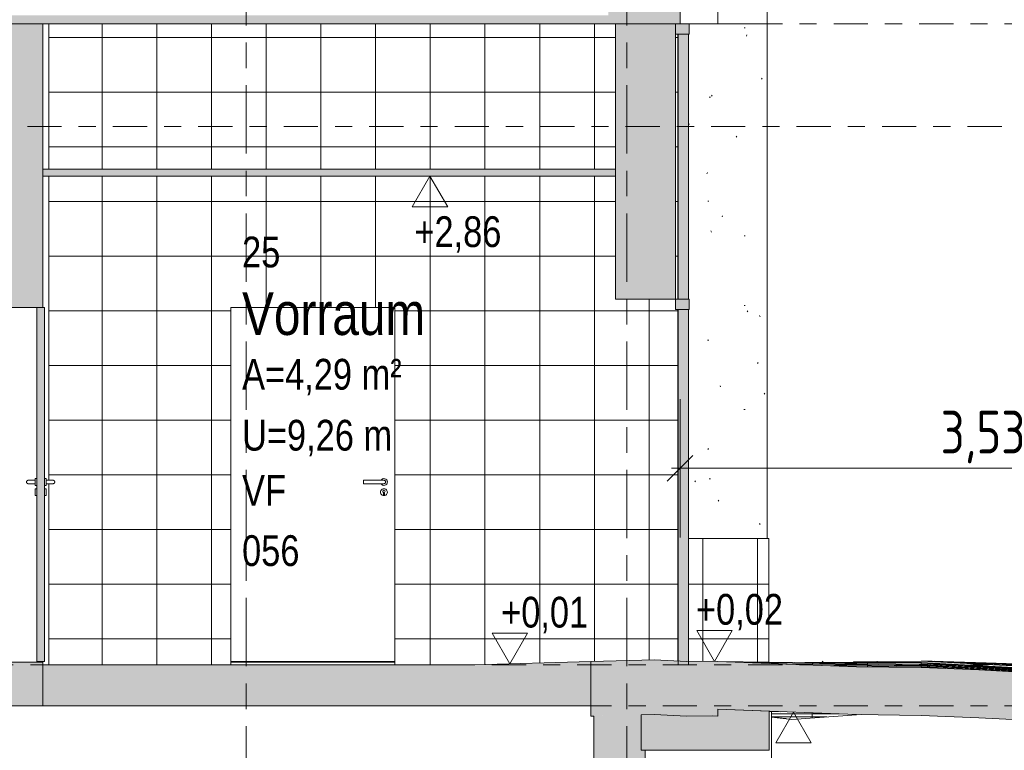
# Model space of a CAD drawing. Header units: metres. Extents: x -34 to 182, y -15 to 869.
# Tile 35 of 46: x 67.19 to 72.95, y -3.3 to 0.98. Entities that reach past the tile are written whole.
import ezdxf

# ---------------------------------------------------------------- set-up
doc = ezdxf.new("R2010")
doc.units = ezdxf.units.M
doc.linetypes.add('_Ebene_', pattern=[0.4, 0.2, -0.1, 0, -0.1])
doc.linetypes.add('_Rasterlinie_', pattern=[0.75, 0.4, -0.1, 0.15, -0.1])
for name, color, linetype, lineweight in [('A_Bem', 7, 'Continuous', 5), ('A_Bem-100', 7, 'Continuous', 5), ('A_Ebenen', 130, 'Continuous', 5), ('A_Fassade', 113, 'Continuous', 5), ('A_Geschossdecken', 7, 'Continuous', 5), ('A_Geschossdecken_Oberflächenschraffur', 7, 'Continuous', 5), ('A_Geschossdecken_Schraffur', 7, 'Continuous', 5), ('A_Hoehenkoten', 124, 'Continuous', 5), ('A_Raster', 128, 'Continuous', 5), ('A_Raum-Txt', 16, 'Continuous', 5), ('A_Skelettbau_Tragwerk Stahlbeton', 142, 'Continuous', 5), ('A_Stuetze-Gr', 151, 'Continuous', 5), ('A_Tragwerksstützen', 7, 'Continuous', 5), ('A_Tuer', 128, 'Continuous', 5), ('A_Türen_Element', 128, 'Continuous', 5), ('A_Wand', 244, 'Continuous', 5), ('A_Wand_Schraff', 1, 'Continuous', 5), ('A_Wände_Oberflächenschraffur', 244, 'Continuous', 5)]:
    doc.layers.add(name, color=color, linetype=linetype, lineweight=lineweight)
doc.styles.add('Arial', font='arial.ttf', dxfattribs={"width": 0.8, "height": 0.18})
doc.styles.add('Arial_B', font='txt', dxfattribs={"width": 0.8, "height": 0.25})
doc.styles.add('ISOCPEUR_1', font='isocpeur.ttf', dxfattribs={"width": 0.8, "height": 0.25})
doc.dimstyles.new('BLB-Standard_2_5_Aussen_1', dxfattribs={"dimscale": 0.3048, "dimtxt": 0.248995, "dimasz": 0.492126, "dimexe": 1.32874, "dimexo": 0.0625, "dimgap": 0.032808, "dimtad": 1, "dimrnd": 0.001, "dimzin": 0, "dimdsep": 46, "dimtxsty": 'ISOCPEUR_1', "dimblk1": 'OBLIQUE', "dimblk2": 'OBLIQUE', "dimsah": 1, "dimcen": 0.09, "dimdle": 0.164042, "dimazin": 0, "dimtfac": 1, "dimtdec": 4, "dimtix": 1, "dimtmove": 0, "dimatfit": 3, "dimfxl": 1.32874, "dimfxlon": 1, "dimtvp": 1, "dimtolj": 1, "dimtzin": 0, "dimarcsym": 2})
pattern_1 = [(0, (108.63652, 18.796), (0, 0.32), []), (90, (108.63652, 18.796), (-0.32, 2e-17), [])]
pattern_2 = [(0.01, (108.6335165, -2.788), (-1.0472e-06, 0.0059999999), []), (90, (108.63352, -2.788), (-0.32, 2e-17), [])]
pattern_3 = [(0, (108.63052, 18.796), (0.813, 0.203), [0.007, -0.603, 0.007, -0.603, -3.251]), (0, (108.63052, 18.796), (0.813, 0.203), [-1.219, 0.007, -1.212, 0.007, -0.603, -1.422]), (0, (108.63052, 18.796), (0.813, 0.203), [-3.048, 0.007, -0.4, 0.007, -1.009]), (120, (108.93452, 18.897), (-0.5823032, 0.6025787), [0.007, -0.603, 0.007, -0.603, -3.251]), (120, (108.93452, 18.897), (-0.5823032, 0.6025787), [-1.219, 0.007, -1.212, 0.007, -0.603, -1.422]), (120, (108.93452, 18.897), (-0.5823032, 0.6025787), [-3.048, 0.007, -0.4, 0.007, -1.009]), (240, (109.03652, 19.304), (-0.2306968, -0.8055787), [0.007, -0.603, 0.007, -0.603, -3.251]), (240, (109.03652, 19.304), (-0.2306968, -0.8055787), [-1.219, 0.007, -1.212, 0.007, -0.603, -1.422]), (240, (109.03652, 19.304), (-0.2306968, -0.8055787), [-3.048, 0.007, -0.4, 0.007, -1.009])]
pattern_4 = [(0, (108.63052, 18.796), (0, 0.32), []), (90, (108.63052, 18.796), (-0.32, 2e-17), [])]
pattern_5 = [(353.818, (105.8575165, -6.796), (0.00021537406, 0.00198836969), []), (90, (105.85752, -6.796), (-0.318, -0.034), [])]
pattern_6 = [(4.114, (109.9885165, -0.088), (-7.1741163e-05, 0.000997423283), []), (90, (109.98852, -0.088), (-0.319, -0.023), [])]
pattern_7 = [(0, (108.630517, -2.884), (0, 0.018), []), (90, (108.63052, -2.884), (-0.32, 2e-17), [])]
pattern_8 = [(359.181, (108.3135165, -3.319), (7.14688e-05, 0.0049994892), []), (90, (108.31352, -3.319), (-0.32, 0.005), [])]
pattern_9 = [(357, (107.4015165, -4.637), (0.0002616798, 0.0049931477), []), (90, (107.40152, -4.637), (-0.32, 0.017), [])]
pattern_10 = [(356.911, (107.3625165, -4.691), (0.0003233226, 0.0059912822), []), (90, (107.36252, -4.691), (-0.32, 0.017), [])]
pattern_11 = [(357.7, (107.7055165, -4.222), (0.00020065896, 0.004995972), []), (90, (107.70552, -4.222), (-0.32, 0.013), [])]
pattern_12 = [(356.914, (107.3635165, -4.685), (0.0002153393, 0.0039941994), []), (90, (107.36352, -4.685), (-0.32, 0.017), [])]

# ---------------------------------------------------------------- blocks, each defined once
blk = doc.blocks.new('TU DF 1 - Stahl-Eckzarge flächenbündig - DL - 940 x 2060-8580550-F')
at = {"layer": 'A_Tuer', "color": 250, "lineweight": 9}
for p, q in [((-2.2393, -1.7151), (-2.3593, -1.7151)), ((-2.2393, -1.7151), (-2.3593, -1.7151)), ((-2.2389, -1.7151), (-2.2393, -1.7151)), ((-2.2389, -1.7151), (-2.2393, -1.7151)), ((-2.2388, -1.7051), (-2.2389, -1.7051)), ((-2.3593, -1.7351), (-2.2393, -1.7351)), ((-2.3593, -1.7351), (-2.2393, -1.7351)), ((-2.2393, -1.7351), (-2.2389, -1.7351)), ((-2.2393, -1.7351), (-2.2389, -1.7351)), ((-2.2389, -1.7451), (-2.2388, -1.7451)), ((-2.2388, -1.7651), (-2.2389, -1.7651)), ((-2.2413, -1.7986), (-2.2413, -1.7866)), ((-2.2412, -1.7866), (-2.2412, -1.7986)), ((-2.2389, -1.8051), (-2.2388, -1.8051)), ((-2.2365, -1.7866), (-2.2365, -1.7986))]:
    blk.add_line(p, q, dxfattribs=at)
for centre, major_axis, ratio, start_param, end_param in [((-2.3593, -1.7251), (0, 0.01), 0.008594, 0, 1.570796), ((-2.3593, -1.7251), (0, 0.01), 0.008594, 0, 1.570796), ((-2.3593, -1.7251), (0, 0.01), 0.008594, 1.570796, 3.141593), ((-2.3593, -1.7251), (0, 0.01), 0.008594, 1.570796, 3.141593), ((-2.2389, -1.7251), (0, 0.02), 0.999963, 4.712389, 7.330383), ((-2.2389, -1.7251), (0, 0.02), 0.999963, 2.094395, 4.712389), ((-2.2389, -1.7251), (0, 0.01), 0.999963, 4.712389, 6.021386), ((-2.2389, -1.7251), (0, 0.01), 0.999963, 4.712389, 6.021386), ((-2.2389, -1.7251), (0, 0.01), 0.999963, 3.403392, 4.712389), ((-2.2389, -1.7251), (0, 0.01), 0.999963, 3.403392, 4.712389), ((-2.2388, -1.7251), (0, 0.02), 0.999963, 4.712389, 5.759587), ((-2.2388, -1.7251), (0, 0.02), 0.999963, 3.665191, 4.712389), ((-2.2389, -1.7851), (0, 0.02), 0.999963, 4.712389, 7.853982), ((-2.2389, -1.7851), (0, 0.02), 0.999963, 1.570796, 4.712389), ((-2.2389, -1.7801), (0, 0.00699), 0.999963, 3.491891, 9.074479), ((-2.2388, -1.7801), (0, 0.00699), 0.999963, 0.507508, 2.53754), ((-2.2388, -1.7851), (0, 0.02), 0.999963, 4.712389, 5.759587), ((-2.2388, -1.7851), (0, 0.02), 0.999963, 3.665191, 4.712389), ((-2.2389, -1.7986), (0, 0.0024), 0.999963, 1.570796, 4.712389), ((-2.2388, -1.7986), (0, 0.0024), 0.999963, 1.570796, 3.403392), ((-2.2388, -1.7986), (0, 0.0024), 0.999963, 3.665191, 4.18879), ((-2.2388, -1.7986), (0, 0.0024), 0.999963, 4.45059, 4.712389)]:
    blk.add_ellipse(centre, major_axis=major_axis, ratio=ratio, start_param=start_param, end_param=end_param, dxfattribs=at)
for points, knots in [([(-2.2393, -1.7151), (-2.2391, -1.7151), (-2.2386, -1.7151), (-2.238, -1.7152), (-2.2373, -1.7153), (-2.2367, -1.7154), (-2.2361, -1.7156), (-2.2355, -1.7159), (-2.2349, -1.7161), (-2.2343, -1.7164), (-2.2338, -1.7168), (-2.2331, -1.7173), (-2.2324, -1.7179), (-2.2318, -1.7185), (-2.2313, -1.7192), (-2.2307, -1.7201), (-2.2301, -1.7213), (-2.2295, -1.7229), (-2.2294, -1.7242), (-2.2294, -1.7251)], [0.5, 0.5, 0.5, 0.5, 0.5208333, 0.5416667, 0.5625, 0.5833333, 0.6041667, 0.625, 0.6458333, 0.6666667, 0.6875, 0.7083333, 0.75, 0.7708333, 0.7916667, 0.8333333, 0.875, 0.9166667, 1, 1, 1, 1]), ([(-2.2393, -1.7151), (-2.2391, -1.7151), (-2.2386, -1.7151), (-2.238, -1.7152), (-2.2373, -1.7153), (-2.2367, -1.7154), (-2.2361, -1.7156), (-2.2355, -1.7159), (-2.2349, -1.7161), (-2.2343, -1.7164), (-2.2338, -1.7168), (-2.2331, -1.7173), (-2.2324, -1.7179), (-2.2318, -1.7185), (-2.2313, -1.7192), (-2.2307, -1.7201), (-2.2301, -1.7213), (-2.2295, -1.7229), (-2.2294, -1.7242), (-2.2294, -1.7251)], [0.5, 0.5, 0.5, 0.5, 0.5208333, 0.5416667, 0.5625, 0.5833333, 0.6041667, 0.625, 0.6458333, 0.6666667, 0.6875, 0.7083333, 0.75, 0.7708333, 0.7916667, 0.8333333, 0.875, 0.9166667, 1, 1, 1, 1]), ([(-2.2294, -1.7251), (-2.2294, -1.726), (-2.2295, -1.7273), (-2.2301, -1.7289), (-2.2307, -1.7301), (-2.2313, -1.731), (-2.2318, -1.7317), (-2.2324, -1.7323), (-2.2332, -1.7331), (-2.2341, -1.7337), (-2.2349, -1.7341), (-2.2355, -1.7343), (-2.2361, -1.7346), (-2.2367, -1.7348), (-2.2373, -1.7349), (-2.238, -1.735), (-2.2386, -1.7351), (-2.2391, -1.7351), (-2.2393, -1.7351)], [0, 0, 0, 0, 0.0833333, 0.125, 0.1666667, 0.2083333, 0.2291667, 0.25, 0.2916667, 0.3333333, 0.3541667, 0.375, 0.3958333, 0.4166667, 0.4375, 0.4583333, 0.4791667, 0.5, 0.5, 0.5, 0.5]), ([(-2.2294, -1.7251), (-2.2294, -1.726), (-2.2295, -1.7273), (-2.2301, -1.7289), (-2.2307, -1.7301), (-2.2313, -1.731), (-2.2318, -1.7317), (-2.2324, -1.7323), (-2.2332, -1.7331), (-2.2341, -1.7337), (-2.2349, -1.7341), (-2.2355, -1.7343), (-2.2361, -1.7346), (-2.2367, -1.7348), (-2.2373, -1.7349), (-2.238, -1.735), (-2.2386, -1.7351), (-2.2391, -1.7351), (-2.2393, -1.7351)], [0, 0, 0, 0, 0.0833333, 0.125, 0.1666667, 0.2083333, 0.2291667, 0.25, 0.2916667, 0.3333333, 0.3541667, 0.375, 0.3958333, 0.4166667, 0.4375, 0.4583333, 0.4791667, 0.5, 0.5, 0.5, 0.5])]:
    blk.add_open_spline(points, degree=3, knots=knots, dxfattribs=at)
at = {"layer": 'A_Türen_Element', "color": 250, "lineweight": 9}
blk.add_line((-2.1757, -2.7751), (-3.1348, -2.7751), dxfattribs=at)
blk = doc.blocks.new('TU DF 1 - Stahl-Eckzarge flächenbündig - DL - 940 x 2060-8580553-F')
at = {"layer": 'A_Tuer', "lineweight": 9}
blk.add_hatch(color=253, dxfattribs=at).paths.add_polyline_path([(-4.27, -2.7751), (-4.225, -2.7751), (-4.225, -0.7041), (-4.27, -0.7041), (-4.27, -2.3648)], flags=0)
at = {"layer": 'A_Tuer', "color": 250, "lineweight": 9}
for p, q in [((-4.28, -1.7151), (-4.32, -1.7151)), ((-4.28, -1.7151), (-4.32, -1.7151)), ((-4.27, -1.7051), (-4.28, -1.7051)), ((-4.28, -1.7251), (-4.28, -1.7051)), ((-4.28, -1.7451), (-4.28, -1.7251)), ((-4.215, -1.7051), (-4.225, -1.7051)), ((-4.215, -1.7051), (-4.215, -1.7251)), ((-4.175, -1.7151), (-4.215, -1.7151)), ((-4.175, -1.7151), (-4.215, -1.7151)), ((-4.215, -1.7251), (-4.215, -1.7451)), ((-4.32, -1.7351), (-4.28, -1.7351)), ((-4.32, -1.7351), (-4.28, -1.7351)), ((-4.28, -1.7451), (-4.27, -1.7451)), ((-4.27, -1.7651), (-4.28, -1.7651)), ((-4.28, -1.7851), (-4.28, -1.7651)), ((-4.28, -1.8051), (-4.28, -1.7851)), ((-4.225, -1.7451), (-4.215, -1.7451)), ((-4.215, -1.7651), (-4.225, -1.7651)), ((-4.215, -1.7351), (-4.175, -1.7351)), ((-4.215, -1.7351), (-4.175, -1.7351)), ((-4.215, -1.7651), (-4.215, -1.7851)), ((-4.215, -1.7851), (-4.215, -1.8051)), ((-4.28, -1.8051), (-4.27, -1.8051)), ((-4.225, -1.8051), (-4.215, -1.8051))]:
    blk.add_line(p, q, dxfattribs=at)
for points, knots in [([(-4.32, -1.7151), (-4.3203, -1.7151), (-4.3207, -1.7151), (-4.3213, -1.7152), (-4.322, -1.7153), (-4.3226, -1.7154), (-4.3233, -1.7156), (-4.3239, -1.7159), (-4.3245, -1.7161), (-4.325, -1.7164), (-4.3256, -1.7168), (-4.3263, -1.7173), (-4.327, -1.7179), (-4.3276, -1.7185), (-4.3281, -1.7192), (-4.3287, -1.7201), (-4.3293, -1.7213), (-4.3299, -1.7229), (-4.33, -1.7242), (-4.33, -1.7251)], [0.5, 0.5, 0.5, 0.5, 0.5208333, 0.5416667, 0.5625, 0.5833333, 0.6041667, 0.625, 0.6458333, 0.6666667, 0.6875, 0.7083333, 0.75, 0.7708333, 0.7916667, 0.8333333, 0.875, 0.9166667, 1, 1, 1, 1]), ([(-4.32, -1.7151), (-4.3203, -1.7151), (-4.3207, -1.7151), (-4.3213, -1.7152), (-4.322, -1.7153), (-4.3226, -1.7154), (-4.3233, -1.7156), (-4.3239, -1.7159), (-4.3245, -1.7161), (-4.325, -1.7164), (-4.3256, -1.7168), (-4.3263, -1.7173), (-4.327, -1.7179), (-4.3276, -1.7185), (-4.3281, -1.7192), (-4.3287, -1.7201), (-4.3293, -1.7213), (-4.3299, -1.7229), (-4.33, -1.7242), (-4.33, -1.7251)], [0.5, 0.5, 0.5, 0.5, 0.5208333, 0.5416667, 0.5625, 0.5833333, 0.6041667, 0.625, 0.6458333, 0.6666667, 0.6875, 0.7083333, 0.75, 0.7708333, 0.7916667, 0.8333333, 0.875, 0.9166667, 1, 1, 1, 1]), ([(-4.33, -1.7251), (-4.33, -1.726), (-4.3299, -1.7273), (-4.3293, -1.7289), (-4.3287, -1.7301), (-4.3281, -1.731), (-4.3276, -1.7317), (-4.327, -1.7323), (-4.3261, -1.7331), (-4.3252, -1.7337), (-4.3245, -1.7341), (-4.3239, -1.7343), (-4.3233, -1.7346), (-4.3226, -1.7348), (-4.322, -1.7349), (-4.3213, -1.735), (-4.3207, -1.7351), (-4.3203, -1.7351), (-4.32, -1.7351)], [0, 0, 0, 0, 0.0833333, 0.125, 0.1666667, 0.2083333, 0.2291667, 0.25, 0.2916667, 0.3333333, 0.3541667, 0.375, 0.3958333, 0.4166667, 0.4375, 0.4583333, 0.4791667, 0.5, 0.5, 0.5, 0.5]), ([(-4.33, -1.7251), (-4.33, -1.726), (-4.3299, -1.7273), (-4.3293, -1.7289), (-4.3287, -1.7301), (-4.3281, -1.731), (-4.3276, -1.7317), (-4.327, -1.7323), (-4.3261, -1.7331), (-4.3252, -1.7337), (-4.3245, -1.7341), (-4.3239, -1.7343), (-4.3233, -1.7346), (-4.3226, -1.7348), (-4.322, -1.7349), (-4.3213, -1.735), (-4.3207, -1.7351), (-4.3203, -1.7351), (-4.32, -1.7351)], [0, 0, 0, 0, 0.0833333, 0.125, 0.1666667, 0.2083333, 0.2291667, 0.25, 0.2916667, 0.3333333, 0.3541667, 0.375, 0.3958333, 0.4166667, 0.4375, 0.4583333, 0.4791667, 0.5, 0.5, 0.5, 0.5]), ([(-4.165, -1.7251), (-4.165, -1.7242), (-4.1652, -1.7229), (-4.1658, -1.7213), (-4.1664, -1.7201), (-4.167, -1.7192), (-4.1675, -1.7185), (-4.1681, -1.7179), (-4.1689, -1.7171), (-4.1698, -1.7165), (-4.1706, -1.7161), (-4.1712, -1.7159), (-4.1718, -1.7156), (-4.1725, -1.7154), (-4.1731, -1.7153), (-4.1737, -1.7152), (-4.1744, -1.7151), (-4.1748, -1.7151), (-4.175, -1.7151)], [0, 0, 0, 0, 0.0833333, 0.125, 0.1666667, 0.2083333, 0.2291667, 0.25, 0.2916667, 0.3333333, 0.3541667, 0.375, 0.3958333, 0.4166667, 0.4375, 0.4583333, 0.4791667, 0.5, 0.5, 0.5, 0.5]), ([(-4.165, -1.7251), (-4.165, -1.7242), (-4.1652, -1.7229), (-4.1658, -1.7213), (-4.1664, -1.7201), (-4.167, -1.7192), (-4.1675, -1.7185), (-4.1681, -1.7179), (-4.1689, -1.7171), (-4.1698, -1.7165), (-4.1706, -1.7161), (-4.1712, -1.7159), (-4.1718, -1.7156), (-4.1725, -1.7154), (-4.1731, -1.7153), (-4.1737, -1.7152), (-4.1744, -1.7151), (-4.1748, -1.7151), (-4.175, -1.7151)], [0, 0, 0, 0, 0.0833333, 0.125, 0.1666667, 0.2083333, 0.2291667, 0.25, 0.2916667, 0.3333333, 0.3541667, 0.375, 0.3958333, 0.4166667, 0.4375, 0.4583333, 0.4791667, 0.5, 0.5, 0.5, 0.5]), ([(-4.175, -1.7351), (-4.1748, -1.7351), (-4.1744, -1.7351), (-4.1737, -1.735), (-4.1731, -1.7349), (-4.1725, -1.7348), (-4.1718, -1.7346), (-4.1712, -1.7343), (-4.1706, -1.7341), (-4.17, -1.7338), (-4.1695, -1.7334), (-4.1688, -1.7329), (-4.1681, -1.7323), (-4.1675, -1.7317), (-4.167, -1.731), (-4.1664, -1.7301), (-4.1658, -1.7289), (-4.1652, -1.7273), (-4.165, -1.726), (-4.165, -1.7251)], [0.5, 0.5, 0.5, 0.5, 0.5208333, 0.5416667, 0.5625, 0.5833333, 0.6041667, 0.625, 0.6458333, 0.6666667, 0.6875, 0.7083333, 0.75, 0.7708333, 0.7916667, 0.8333333, 0.875, 0.9166667, 1, 1, 1, 1]), ([(-4.175, -1.7351), (-4.1748, -1.7351), (-4.1744, -1.7351), (-4.1737, -1.735), (-4.1731, -1.7349), (-4.1725, -1.7348), (-4.1718, -1.7346), (-4.1712, -1.7343), (-4.1706, -1.7341), (-4.17, -1.7338), (-4.1695, -1.7334), (-4.1688, -1.7329), (-4.1681, -1.7323), (-4.1675, -1.7317), (-4.167, -1.731), (-4.1664, -1.7301), (-4.1658, -1.7289), (-4.1652, -1.7273), (-4.165, -1.726), (-4.165, -1.7251)], [0.5, 0.5, 0.5, 0.5, 0.5208333, 0.5416667, 0.5625, 0.5833333, 0.6041667, 0.625, 0.6458333, 0.6666667, 0.6875, 0.7083333, 0.75, 0.7708333, 0.7916667, 0.8333333, 0.875, 0.9166667, 1, 1, 1, 1])]:
    blk.add_open_spline(points, degree=3, knots=knots, dxfattribs=at)
at = {"layer": 'A_Türen_Element', "color": 250, "lineweight": 9}
for p, q in [((-4.225, -0.7041), (-4.27, -0.7041)), ((-4.27, -0.7041), (-4.27, -2.7751)), ((-4.225, -2.7751), (-4.225, -0.7041)), ((-4.27, -2.7751), (-4.225, -2.7751))]:
    blk.add_line(p, q, dxfattribs=at)
blk = doc.blocks.new('FP_8-F')
at = {"layer": 'A_Geschossdecken_Oberflächenschraffur', "color": 133}
for p, q in [((0.015, -3.0676), (0.0546, -3.068)), ((0.015, -3.0676), (0.0546, -3.068)), ((0.015, -3.0688), (0.0822, -3.069)), ((0.015, -3.0688), (0.0822, -3.069))]:
    blk.add_line(p, q, dxfattribs=at)
blk = doc.blocks.new('FP_9-F')
at = {"layer": 'A_Geschossdecken_Oberflächenschraffur', "color": 9}
for p, q in [((0.3277, -2.7753), (0.3257, -2.7744)), ((0.3277, -2.7753), (0.3257, -2.7744)), ((0.3298, -2.7763), (0.3277, -2.7753)), ((0.3298, -2.7763), (0.3277, -2.7753)), ((0.5079, -2.7753), (0.9049, -2.7765)), ((0.5079, -2.7753), (0.9049, -2.7765)), ((0.5079, -2.7774), (0.9049, -2.7812)), ((0.5079, -2.7774), (0.9049, -2.7812)), ((0.6477, -2.7776), (0.6457, -2.7744)), ((0.6477, -2.7776), (0.6457, -2.7744)), ((0.6498, -2.7808), (0.6477, -2.7776)), ((0.6498, -2.7808), (0.6477, -2.7776))]:
    blk.add_line(p, q, dxfattribs=at)
blk = doc.blocks.new('FP_13-F')
at = {"layer": 'A_Geschossdecken_Oberflächenschraffur', "color": 9}
for p, q in [((0.9051, -2.7715), (1.2836, -2.7831)), ((0.9051, -2.7715), (1.2836, -2.7831)), ((0.9051, -2.7723), (1.2837, -2.7863)), ((0.9051, -2.7723), (1.2837, -2.7863)), ((0.9052, -2.7732), (1.2837, -2.7895)), ((0.9052, -2.7732), (1.2837, -2.7895)), ((0.9052, -2.774), (1.2837, -2.7927)), ((0.9052, -2.774), (1.2837, -2.7927)), ((0.9845, -2.7786), (0.9847, -2.777)), ((0.9845, -2.7786), (0.9847, -2.777)), ((0.9847, -2.777), (0.9849, -2.7754)), ((0.9847, -2.777), (0.9849, -2.7754)), ((0.9849, -2.7754), (0.9851, -2.7738)), ((0.9849, -2.7754), (0.9851, -2.7738)), ((0.9851, -2.7738), (0.9851, -2.7734)), ((0.9851, -2.7738), (0.9851, -2.7734)), ((1.2836, -2.7831), (1.6621, -2.7947)), ((1.2836, -2.7831), (1.6621, -2.7947)), ((1.2837, -2.7863), (1.6622, -2.8003)), ((1.2837, -2.7863), (1.6622, -2.8003)), ((1.2837, -2.7895), (1.6622, -2.8058)), ((1.2837, -2.7895), (1.6622, -2.8058)), ((1.2837, -2.7927), (1.6623, -2.8114)), ((1.2837, -2.7927), (1.6623, -2.8114)), ((1.3043, -2.7953), (1.3045, -2.7914)), ((1.3043, -2.7953), (1.3045, -2.7914)), ((1.3045, -2.7914), (1.3046, -2.7874)), ((1.3045, -2.7914), (1.3046, -2.7874)), ((1.3046, -2.7874), (1.3048, -2.7835)), ((1.3046, -2.7874), (1.3048, -2.7835)), ((1.3048, -2.7835), (1.3049, -2.7824)), ((1.3048, -2.7835), (1.3049, -2.7824)), ((1.624, -2.8121), (1.6242, -2.8058)), ((1.624, -2.8121), (1.6242, -2.8058)), ((1.6242, -2.8058), (1.6244, -2.7995)), ((1.6242, -2.8058), (1.6244, -2.7995)), ((1.6244, -2.7995), (1.6246, -2.7931)), ((1.6244, -2.7995), (1.6246, -2.7931)), ((1.6246, -2.7931), (1.6247, -2.7913)), ((1.6246, -2.7931), (1.6247, -2.7913)), ((1.6621, -2.7947), (2.0407, -2.8064)), ((1.6621, -2.7947), (2.0407, -2.8064)), ((1.6622, -2.8003), (2.0407, -2.8143)), ((1.6622, -2.8003), (2.0407, -2.8143)), ((1.6622, -2.8058), (2.0408, -2.8222)), ((1.6622, -2.8058), (2.0408, -2.8222)), ((1.6623, -2.8114), (2.0408, -2.8301)), ((1.6623, -2.8114), (2.0408, -2.8301)), ((1.9438, -2.8289), (1.944, -2.8202)), ((1.9438, -2.8289), (1.944, -2.8202)), ((1.944, -2.8202), (1.9442, -2.8115)), ((1.944, -2.8202), (1.9442, -2.8115)), ((1.9442, -2.8115), (1.9444, -2.8028)), ((1.9442, -2.8115), (1.9444, -2.8028)), ((1.9444, -2.8028), (1.9444, -2.8003)), ((1.9444, -2.8028), (1.9444, -2.8003)), ((2.0407, -2.8064), (2.4192, -2.818)), ((2.0407, -2.8064), (2.4192, -2.818)), ((2.0407, -2.8143), (2.4192, -2.8283)), ((2.0407, -2.8143), (2.4192, -2.8283)), ((2.0408, -2.8222), (2.4193, -2.8385)), ((2.0408, -2.8222), (2.4193, -2.8385)), ((2.264, -2.8235), (2.2642, -2.8124)), ((2.264, -2.8235), (2.2642, -2.8124)), ((2.2642, -2.8124), (2.2642, -2.8093)), ((2.2642, -2.8124), (2.2642, -2.8093)), ((2.0408, -2.8301), (2.4193, -2.8488)), ((2.0408, -2.8301), (2.4193, -2.8488)), ((2.2636, -2.8456), (2.2638, -2.8346)), ((2.2636, -2.8456), (2.2638, -2.8346)), ((2.2638, -2.8346), (2.264, -2.8235)), ((2.2638, -2.8346), (2.264, -2.8235))]:
    blk.add_line(p, q, dxfattribs=at)
blk = doc.blocks.new('System Panel - Solid Center-8070366-F')
at = {"layer": 'A_Fassade', "lineweight": 9}
blk.add_hatch(color=253, dxfattribs=at).paths.add_polyline_path([(-0.4577, -0.6551), (-0.4577, 0.8949), (-0.5177, 0.8949), (-0.5177, -0.6551)], flags=0)
at = {"layer": 'A_Fassade', "color": 250, "lineweight": 9}
for p, q in [((-0.5177, 0.8949), (-0.5177, -0.6551)), ((-0.4577, 0.8949), (-0.5177, 0.8949)), ((-0.4577, -0.6551), (-0.4577, 0.8949)), ((-0.5177, -0.6551), (-0.4577, -0.6551))]:
    blk.add_line(p, q, dxfattribs=at)
blk = doc.blocks.new('System Panel - Solid Center-8070369-F')
at = {"layer": 'A_Fassade', "lineweight": 9}
blk.add_hatch(color=253, dxfattribs=at).paths.add_polyline_path([(-0.4577, -2.7951), (-0.4577, -0.7151), (-0.5177, -0.7151), (-0.5177, -2.7951)], flags=0)
at = {"layer": 'A_Fassade', "color": 250, "lineweight": 9}
for p, q in [((-0.5177, -0.7151), (-0.5177, -2.7951)), ((-0.4577, -0.7151), (-0.5177, -0.7151)), ((-0.4577, -2.7951), (-0.4577, -0.7151)), ((-0.5177, -2.7951), (-0.4577, -2.7951))]:
    blk.add_line(p, q, dxfattribs=at)
blk = doc.blocks.new('Rectangular Mullion - 60mm x 80mm 2-8070372-F')
at = {"layer": 'A_Fassade', "lineweight": 9}
blk.add_hatch(color=253, dxfattribs=at).paths.add_polyline_path([(-0.4527, -0.7151), (-0.4527, -0.6551), (-0.5327, -0.6551), (-0.5327, -0.7151)], flags=0)
at = {"layer": 'A_Fassade', "color": 250, "lineweight": 9}
for p, q in [((-0.5327, -0.6551), (-0.5327, -0.7151)), ((-0.4527, -0.6551), (-0.5327, -0.6551)), ((-0.4527, -0.7151), (-0.4527, -0.6551)), ((-0.5327, -0.7151), (-0.4527, -0.7151))]:
    blk.add_line(p, q, dxfattribs=at)
blk = doc.blocks.new('Rectangular Mullion - 60mm x 80mm 2-8070378-F')
at = {"layer": 'A_Fassade', "lineweight": 9}
blk.add_hatch(color=253, dxfattribs=at).paths.add_polyline_path([(-0.4527, 0.8949), (-0.4527, 0.9549), (-0.5327, 0.9549), (-0.5327, 0.8949)], flags=0)
at = {"layer": 'A_Fassade', "color": 250, "lineweight": 9}
for p, q in [((-0.5327, 0.9549), (-0.5327, 0.8949)), ((-0.4527, 0.9549), (-0.5327, 0.9549)), ((-0.4527, 0.8949), (-0.4527, 0.9549)), ((-0.5327, 0.8949), (-0.4527, 0.8949))]:
    blk.add_line(p, q, dxfattribs=at)
blk = doc.blocks.new('Höhenkoten - leer-6237472-F')
at = {"layer": 'A_Hoehenkoten'}
for p, q in [((-23.5985, -6.7651), (-23.8064, -6.7651)), ((-23.7024, -6.9451), (-23.8064, -6.7651)), ((-23.7024, -6.9451), (-23.5985, -6.7651))]:
    blk.add_line(p, q, dxfattribs=at)
blk = doc.blocks.new('DIMBLOCK183-F')
at = {"layer": 'A_Bem-100'}
for p, q in [((71.0576, -1.2398), (71.0576, -2.0498)), ((71.0576, -1.6448), (71.0576, -1.2398)), ((74.5879, -2.0498), (74.5879, -1.2398)), ((71.0076, -1.6448), (74.5879, -1.6448)), ((74.5879, -1.6448), (74.5879, -2.0498))]:
    blk.add_line(p, q, dxfattribs=at)
at = {"layer": 'A_Bem-100', "lineweight": 9}
for p, q in [((71.0576, -1.6448), (71.1326, -1.5698)), ((74.5879, -1.6448), (74.6629, -1.5698)), ((71.0576, -1.6448), (70.9826, -1.7198)), ((74.5879, -1.6448), (74.5129, -1.7198))]:
    blk.add_line(p, q, dxfattribs=at)
at = {"layer": 'A_Bem-100', "color": 0, "insert": (72.5825, -1.3082), "char_height": 0.25, "width": 0.576635, "attachment_point": 1, "line_spacing_factor": 1.149209, "style": 'ISOCPEUR_1'}
blk.add_mtext('3,53', dxfattribs=at)
blk = doc.blocks.new('_Oblique')
at = {"color": 0, "linetype": 'ByBlock', "lineweight": -2}
blk.add_line((-0.5, -0.5), (0.5, 0.5), dxfattribs=at)

msp = doc.modelspace()

# ---------------------------------------------------------------- hatches: boundary and pattern name
at = {"layer": 'A_Geschossdecken_Oberflächenschraffur'}
h = msp.add_hatch(dxfattribs=at)
h.set_pattern_fill('FP_67', color=133, style=0, pattern_type=2)
h.set_pattern_definition(pattern_2)
h.paths.add_polyline_path([(69.3888, -2.7801), (69.3888, -2.7751), (68.431, -2.7751), (68.4297, -2.7801), (69.3413, -2.7801)], flags=0)
h = msp.add_hatch(dxfattribs=at)
h.set_pattern_fill('FP_67', color=133, style=0, pattern_type=2)
h.set_pattern_definition(pattern_2)
h.paths.add_polyline_path([(69.3888, -2.7801), (69.3888, -2.7751), (68.431, -2.7751), (68.4297, -2.7801), (69.3413, -2.7801)], flags=0)
h = msp.add_hatch(dxfattribs=at)
h.set_pattern_fill('FP_76', color=9, style=0, pattern_type=2)
h.set_pattern_definition(pattern_8)
h.paths.add_polyline_path([(72.4694, -2.8112), (72.4694, -2.7919), (71.2784, -2.7751), (72.0906, -2.8058)], flags=0)
h = msp.add_hatch(dxfattribs=at)
h.set_pattern_fill('FP_76', color=9, style=0, pattern_type=2)
h.set_pattern_definition(pattern_8)
h.paths.add_polyline_path([(72.4694, -2.8112), (72.4694, -2.7919), (71.2784, -2.7751), (72.0906, -2.8058)], flags=0)
h = msp.add_hatch(dxfattribs=at)
h.set_pattern_fill('FP_71', color=9, style=0, pattern_type=2)
h.set_pattern_definition(pattern_6)
h.paths.add_polyline_path([(72.4237, -2.7819), (72.4694, -2.7819), (72.4694, -2.7786)], flags=0)
h = msp.add_hatch(dxfattribs=at)
h.set_pattern_fill('FP_71', color=9, style=0, pattern_type=2)
h.set_pattern_definition(pattern_6)
h.paths.add_polyline_path([(72.4237, -2.7819), (72.4694, -2.7819), (72.4694, -2.7786)], flags=0)
h = msp.add_hatch(dxfattribs=at)
h.set_pattern_fill('FP_77', color=9, style=0, pattern_type=2)
h.set_pattern_definition(pattern_9)
h.paths.add_polyline_path([(73.9835, -2.8613), (72.4694, -2.7819), (72.4694, -2.7919), (73.9461, -2.8596)], flags=0)
h = msp.add_hatch(dxfattribs=at)
h.set_pattern_fill('FP_77', color=9, style=0, pattern_type=2)
h.set_pattern_definition(pattern_9)
h.paths.add_polyline_path([(73.9835, -2.8613), (72.4694, -2.7819), (72.4694, -2.7919), (73.9461, -2.8596)], flags=0)
h = msp.add_hatch(dxfattribs=at)
h.set_pattern_fill('FP_85', color=9, style=0, pattern_type=2)
h.set_pattern_definition(pattern_10)
h.paths.add_polyline_path([(74.1079, -2.8801), (73.9835, -2.8613), (72.4694, -2.7919), (73.9995, -2.8743)], flags=0)
h = msp.add_hatch(dxfattribs=at)
h.set_pattern_fill('FP_85', color=9, style=0, pattern_type=2)
h.set_pattern_definition(pattern_10)
h.paths.add_polyline_path([(74.1079, -2.8801), (73.9835, -2.8613), (72.4694, -2.7919), (73.9995, -2.8743)], flags=0)
h = msp.add_hatch(dxfattribs=at)
h.set_pattern_fill('FP_86', color=9, style=0, pattern_type=2)
h.set_pattern_definition(pattern_11)
h.paths.add_polyline_path([(72.8065, -2.8248), (72.4694, -2.7919), (72.4694, -2.8112)], flags=0)
h = msp.add_hatch(dxfattribs=at)
h.set_pattern_fill('FP_86', color=9, style=0, pattern_type=2)
h.set_pattern_definition(pattern_11)
h.paths.add_polyline_path([(72.8065, -2.8248), (72.4694, -2.7919), (72.4694, -2.8112)], flags=0)
h = msp.add_hatch(dxfattribs=at)
h.set_pattern_fill('FP_87', color=9, style=0, pattern_type=2)
h.set_pattern_definition(pattern_12)
h.paths.add_polyline_path([(74.1079, -2.8801), (72.4694, -2.7919), (72.8065, -2.8248), (73.3255, -2.8527), (73.9835, -2.8756)], flags=0)
h = msp.add_hatch(dxfattribs=at)
h.set_pattern_fill('FP_87', color=9, style=0, pattern_type=2)
h.set_pattern_definition(pattern_12)
h.paths.add_polyline_path([(74.1079, -2.8801), (72.4694, -2.7919), (72.8065, -2.8248), (73.3255, -2.8527), (73.9835, -2.8756)], flags=0)
h = msp.add_hatch(dxfattribs=at)
h.set_pattern_fill('FP_72', color=133, style=0, pattern_type=2)
h.set_pattern_definition(pattern_7)
h.paths.add_polyline_path([(71.7126, -3.1139), (72.1166, -3.0862), (72.0582, -3.0846), (71.5935, -3.067), (71.5935, -3.0996)], flags=0)
h = msp.add_hatch(dxfattribs=at)
h.set_pattern_fill('FP_72', color=133, style=0, pattern_type=2)
h.set_pattern_definition(pattern_7)
h.paths.add_polyline_path([(71.7126, -3.1139), (72.1166, -3.0862), (72.0582, -3.0846), (71.5935, -3.067), (71.5935, -3.0996)], flags=0)
h = msp.add_hatch(dxfattribs=at)
h.set_pattern_fill('FP_70', color=133, style=0, pattern_type=2)
h.set_pattern_definition(pattern_5)
h.paths.add_polyline_path([(71.7126, -3.1139), (71.5935, -3.0997), (71.5935, -3.1019)], flags=0)
h = msp.add_hatch(dxfattribs=at)
h.set_pattern_fill('FP_70', color=133, style=0, pattern_type=2)
h.set_pattern_definition(pattern_5)
h.paths.add_polyline_path([(71.7126, -3.1139), (71.5935, -3.0997), (71.5935, -3.1019)], flags=0)
at = {"layer": 'A_Geschossdecken_Schraffur', "lineweight": 9}
h = msp.add_hatch(color=253, dxfattribs=at)
h.paths.add_polyline_path([(42.9257, 0.9549), (70.7403, 0.9549), (70.7403, 2.2049), (68.662, 2.1528), (59.9022, 1.9634), (45.7948, 2.16), (42.9257, 2.2049), (42.9257, 1.2298)], flags=0)
h.paths.add_polyline_path([(63.0018, 1.0049), (43.3274, 1.0049), (43.3274, 1.9049), (70.6376, 1.9049), (70.6376, 1.0049), (64.8131, 1.0049)], flags=0)
for points in [[(70.2469, 0.0649), (70.6809, 0.0649), (70.6809, 0.1049), (67.3295, 0.1049), (67.3295, 0.0649), (69.3413, 0.0649)], [(66.6244, -2.8351), (67.0445, -2.8351), (67.0445, -2.7951), (67.3295, -2.7951), (67.3295, -2.7801), (67.0795, -2.7801), (65.4243, -2.7728), (65.3097, -2.7772), (64.0215, -2.802), (64.0015, -2.8), (64.0015, -2.8351), (64.8131, -2.8351)], [(70.5368, -3.0951), (70.9076, -3.0851), (71.0961, -3.0946), (71.2784, -3.0951), (71.2784, -2.7751), (71.2452, -2.7742), (71.0961, -2.7746), (70.9076, -2.7651), (70.5368, -2.7751), (70.5368, -3.0837)]]:
    msp.add_hatch(color=253, dxfattribs=at).paths.add_polyline_path(points, flags=0)
h = msp.add_hatch(color=253, dxfattribs=at)
h.paths.add_polyline_path([(57.8862, -3.0351), (61.6505, -3.0351), (61.6505, -2.7951), (61.4278, -2.7951), (61.4278, -2.8151), (60.3732, -2.8151), (60.3732, -2.7951), (57.8862, -2.7951)], flags=0)
h.paths.add_polyline_path([(67.3295, -3.0351), (67.3295, -2.7951), (67.0445, -2.7951), (67.0445, -2.8351), (64.0015, -2.8351), (64.0015, -2.7951), (63.7015, -2.7951), (63.7015, -3.0351), (66.6244, -3.0351)], flags=0)
h = msp.add_hatch(color=253, dxfattribs=at)
h.paths.add_polyline_path([(70.5368, -3.0351), (70.5368, -2.7751), (69.8514, -2.7951), (67.3295, -2.7951), (67.3295, -3.0351), (70.2469, -3.0351)], flags=0)
h.paths.add_polyline_path([(61.6505, -3.0351), (63.7015, -3.0351), (63.7015, -2.7951), (61.6505, -2.7951)], flags=0)
h = msp.add_hatch(color=253, dxfattribs=at)
h.paths.add_polyline_path([(74.1079, -3.1601), (74.1079, -2.8801), (73.3255, -2.8527), (72.8065, -2.8248), (72.4694, -2.8112), (72.0582, -2.8046), (71.2784, -2.7751), (71.2784, -3.0551), (72.0906, -3.0858), (72.4694, -3.0912), (72.8065, -3.1048), (73.3255, -3.1327), (73.9461, -3.1543)], flags=0)
h.paths.add_polyline_path([(93.0479, -3.1601), (94.0293, -3.0951), (94.286, -3.0901), (94.286, -2.8101), (94.0293, -2.8151), (93.0479, -2.8801), (93.0479, -3.0837)], flags=0)
at = {"layer": 'A_Skelettbau_Tragwerk Stahlbeton'}
msp.add_hatch(color=143, dxfattribs=at).paths.add_polyline_path([(71.5795, -3.2939), (71.5795, -3.0665), (71.2784, -3.0551), (71.2784, -3.0951), (71.2452, -3.0942), (71.0961, -3.0946), (70.9076, -3.0851), (70.8295, -3.0872), (70.8295, -3.2939), (70.8535, -3.2939)], flags=0)
at = {"layer": 'A_Stuetze-Gr'}
h = msp.add_hatch(dxfattribs=at)
h.set_pattern_fill('FP_50', style=0, pattern_type=2)
h.set_pattern_definition(pattern_3)
h.paths.add_polyline_path([(71.5668, 0.9549), (71.5668, 6.1449), (71.2784, 6.1449), (71.2784, 0.9549)], flags=0)
h = msp.add_hatch(dxfattribs=at)
h.set_pattern_fill('FP_50', style=0, pattern_type=2)
h.set_pattern_definition(pattern_3)
h.paths.add_polyline_path([(71.1525, -2.0551), (71.5668, -2.0551), (71.5668, 0.9549), (71.1118, 0.9549), (71.1118, 0.8949), (71.1068, 0.8949), (71.1068, -0.6551), (71.1118, -0.6551), (71.1118, -0.7151), (71.1068, -0.7151), (71.1068, -2.0551)], flags=0)
at = {"layer": 'A_Wand_Schraff', "lineweight": 9}
for points in [[(71.0576, 0.9549), (71.0576, 2.3986), (70.6376, 2.3986), (70.6376, 2.2023), (70.7403, 2.2049), (70.7403, 0.9549)], [(67.3295, -0.7051), (67.3295, 0.9549), (67.0795, 0.9549), (67.0795, -0.7051)], [(71.0309, -0.6551), (71.0309, 0.9549), (70.6809, 0.9549), (70.6809, -0.6551)], [(70.8535, -9.3651), (70.8535, -3.2939), (70.8295, -3.2939), (70.8295, -3.0872), (70.5535, -3.0947), (70.5535, -9.3651)]]:
    msp.add_hatch(color=253, dxfattribs=at).paths.add_polyline_path(points, flags=0)
at = {"layer": 'A_Wände_Oberflächenschraffur'}
h = msp.add_hatch(dxfattribs=at)
h.set_pattern_fill('FP_46', color=133, style=0, pattern_type=2)
h.set_pattern_definition(pattern_1)
h.paths.add_polyline_path([(67.3645, -2.7951), (68.4289, -2.7951), (68.4289, -0.7051), (69.3888, -0.7051), (69.3888, -2.7951), (69.8514, -2.7951), (70.9076, -2.7651), (71.0458, -2.772), (71.0458, -0.7151), (71.0318, -0.7151), (71.0318, -0.6551), (71.0458, -0.6551), (71.0458, 0.8949), (71.0318, 0.8949), (71.0309, -0.6551), (70.6809, -0.6551), (70.6809, 0.0649), (67.3645, 0.0649), (67.3645, -1.7151), (67.3921, -1.7154), (67.3965, -1.718), (67.3991, -1.7225), (67.3991, -1.7277), (67.3965, -1.7322), (67.3921, -1.7348), (67.3895, -1.7351), (67.3645, -1.7351), (67.3645, -2.3648)], flags=0)
h.paths.add_polyline_path([(69.0625, 0.1049), (70.6809, 0.1049), (70.6809, 0.9549), (67.3645, 0.9549), (67.3645, 0.1049), (69.0522, 0.1049)], flags=0)
h = msp.add_hatch(dxfattribs=at)
h.set_pattern_fill('FP_46', color=133, style=0, pattern_type=2)
h.set_pattern_definition(pattern_1)
h.paths.add_polyline_path([(67.3645, -2.7951), (68.4289, -2.7951), (68.4289, -0.7051), (69.3888, -0.7051), (69.3888, -2.7951), (69.8514, -2.7951), (70.9076, -2.7651), (71.0458, -2.772), (71.0458, -0.7151), (71.0318, -0.7151), (71.0318, -0.6551), (71.0458, -0.6551), (71.0458, 0.8949), (71.0318, 0.8949), (71.0309, -0.6551), (70.6809, -0.6551), (70.6809, 0.0649), (67.3645, 0.0649), (67.3645, -1.7151), (67.3921, -1.7154), (67.3965, -1.718), (67.3991, -1.7225), (67.3991, -1.7277), (67.3965, -1.7322), (67.3921, -1.7348), (67.3895, -1.7351), (67.3645, -1.7351), (67.3645, -2.3648)], flags=0)
h.paths.add_polyline_path([(69.0625, 0.1049), (70.6809, 0.1049), (70.6809, 0.9549), (67.3645, 0.9549), (67.3645, 0.1049), (69.0522, 0.1049)], flags=0)
h = msp.add_hatch(dxfattribs=at)
h.set_pattern_fill('FP_52', color=133, style=0, pattern_type=2)
h.set_pattern_definition(pattern_4)
h.paths.add_polyline_path([(71.5768, -2.7793), (71.5768, -2.0551), (71.1068, -2.0551), (71.1068, -2.7745), (71.2784, -2.7751), (71.4286, -2.7772)], flags=0)
h = msp.add_hatch(dxfattribs=at)
h.set_pattern_fill('FP_52', color=133, style=0, pattern_type=2)
h.set_pattern_definition(pattern_4)
h.paths.add_polyline_path([(71.5768, -2.7793), (71.5768, -2.0551), (71.1068, -2.0551), (71.1068, -2.7745), (71.2784, -2.7751), (71.4286, -2.7772)], flags=0)

# ---------------------------------------------------------------- linework, layer by layer
at = {"layer": 'A_Ebenen', "color": 170, "linetype": '_Ebene_', "lineweight": 9}
for p, q in [((98.1569, 0.9549), (38.7395, 0.9549)), ((38.7395, 0.3549), (98.1569, 0.3549)), ((98.1569, -2.7951), (40.0095, -2.7951)), ((98.1569, -3.0351), (40.0095, -3.0351))]:
    msp.add_line(p, q, dxfattribs=at)
at = {"layer": 'A_Geschossdecken', "color": 250, "lineweight": 9}
for p, q in [((42.9257, 0.9549), (70.6809, 0.9549)), ((70.6809, 0.1049), (67.3295, 0.1049)), ((67.3295, 0.0649), (70.6809, 0.0649)), ((67.3295, -2.7801), (67.0795, -2.7801)), ((67.3295, -3.0351), (67.3295, -2.7801)), ((69.8514, -2.7951), (67.3295, -2.7951)), ((68.4289, -2.7801), (68.431, -2.7751)), ((68.4289, -2.7801), (68.4289, -2.7951)), ((69.3888, -2.7801), (68.4289, -2.7801)), ((69.3888, -2.7801), (69.3888, -2.7951)), ((70.5368, -2.7751), (69.8514, -2.7951)), ((70.9076, -2.7651), (70.5368, -2.7751)), ((70.5368, -3.0351), (70.5368, -2.7751)), ((70.5368, -2.7751), (70.5368, -3.0951)), ((71.0961, -2.7746), (70.9076, -2.7651)), ((71.2452, -2.7742), (71.0961, -2.7746)), ((71.2784, -2.7751), (71.2452, -2.7742)), ((72.0906, -2.8058), (71.2784, -2.7751)), ((71.2784, -2.7751), (72.4694, -2.7919)), ((71.7876, -2.7819), (72.4694, -2.7819)), ((72.4694, -2.8112), (72.0906, -2.8058)), ((72.4694, -2.8112), (72.4694, -2.7786)), ((72.4694, -2.7819), (73.9835, -2.8613)), ((72.4694, -2.7919), (73.9835, -2.8613)), ((74.1079, -2.8801), (72.4694, -2.7919)), ((72.8065, -2.8248), (72.4694, -2.7919)), ((72.8065, -2.8248), (72.4694, -2.8112)), ((73.3255, -2.8527), (72.8065, -2.8248)), ((57.8862, -3.0351), (70.5368, -3.0351)), ((70.5368, -3.0951), (70.5535, -3.0947)), ((70.8295, -3.0872), (70.9076, -3.0851)), ((70.9076, -3.0851), (71.0961, -3.0946)), ((71.0961, -3.0946), (71.2452, -3.0942)), ((71.2452, -3.0942), (71.2784, -3.0951)), ((71.2784, -3.0951), (71.2784, -3.0551)), ((71.2784, -3.0551), (72.0906, -3.0858)), ((71.5935, -3.0996), (71.7126, -3.1139)), ((71.5935, -3.1019), (71.7126, -3.1139)), ((71.7126, -3.1139), (72.1166, -3.0862)), ((72.0906, -3.0858), (72.4694, -3.0912)), ((72.4694, -3.0912), (72.8065, -3.1048)), ((72.8065, -3.1048), (73.3255, -3.1327))]:
    msp.add_line(p, q, dxfattribs=at)
at = {"layer": 'A_Raster', "linetype": '_Rasterlinie_', "lineweight": 9}
for p, q in [((68.5185, -13.3036), (68.5185, 13.0853)), ((70.746, -13.3036), (70.746, 13.0853))]:
    msp.add_line(p, q, dxfattribs=at)
at = {"layer": 'A_Skelettbau_Tragwerk Stahlbeton', "color": 250, "lineweight": 9}
for p, q in [((70.9076, -3.0851), (70.8295, -3.0872)), ((70.8295, -3.0872), (70.8295, -3.2939)), ((71.0961, -3.0946), (70.9076, -3.0851)), ((71.2452, -3.0942), (71.0961, -3.0946)), ((71.2784, -3.0951), (71.2452, -3.0942)), ((71.5795, -3.0665), (71.2784, -3.0551)), ((71.2784, -3.0551), (71.2784, -3.0951)), ((71.5795, -3.2939), (71.5795, -3.0665)), ((70.8295, -3.2939), (70.8535, -3.2939)), ((70.8535, -3.2939), (71.5795, -3.2939)), ((70.8535, -3.2951), (71.5795, -3.2951)), ((71.5795, -3.2939), (71.5795, -3.2951))]:
    msp.add_line(p, q, dxfattribs=at)
at = {"layer": 'A_Stuetze-Gr', "color": 250, "lineweight": 9}
for p, q in [((71.2784, 6.1449), (71.2784, 0.9549)), ((71.5668, 0.9549), (71.5668, 6.1449)), ((71.1118, 0.9549), (71.5668, 0.9549)), ((71.5668, 0.9549), (71.2784, 0.9549)), ((71.5668, -2.0551), (71.5668, 0.9549))]:
    msp.add_line(p, q, dxfattribs=at)
at = {"layer": 'A_Tragwerksstützen', "color": 250, "lineweight": 9}
msp.add_line((71.5935, -3.067), (71.5935, -9.3563), dxfattribs=at)
at = {"layer": 'A_Wand', "color": 250, "lineweight": 9}
for p, q in [((71.0576, 6.1449), (71.0576, 0.9549)), ((71.2784, 6.1449), (71.2784, 0.9549)), ((67.3295, -0.7051), (67.3295, 0.9549)), ((67.3645, 0.9549), (67.3645, 0.1049)), ((70.6809, 0.9549), (70.6809, -0.6551)), ((71.0576, 0.9549), (70.6809, 0.9549)), ((71.0309, -0.6551), (71.0309, 0.9549)), ((71.2784, 0.9549), (71.1118, 0.9549)), ((71.0458, -0.6551), (71.0458, 0.8949)), ((67.3645, 0.0649), (67.3645, -1.7154)), ((70.6809, -0.6551), (71.0309, -0.6551)), ((67.0795, -0.7051), (67.3295, -0.7051)), ((68.4289, -2.7801), (68.4289, -0.7051)), ((68.4289, -0.7051), (69.3888, -0.7051)), ((69.3888, -0.7051), (69.3888, -2.7801)), ((71.0458, -2.772), (71.0458, -0.7151)), ((67.3645, -1.7348), (67.3645, -2.7951)), ((71.5768, -2.0551), (71.1068, -2.0551)), ((71.5768, -2.7793), (71.5768, -2.0551)), ((67.3295, -2.7751), (67.3295, -2.7801)), ((70.5535, -3.0947), (70.5535, -9.3651)), ((70.8295, -3.2939), (70.8295, -3.0872)), ((70.8535, -3.2939), (70.8295, -3.2939)), ((70.8535, -9.3651), (70.8535, -3.2939))]:
    msp.add_line(p, q, dxfattribs=at)

# ---------------------------------------------------------------- block references
at = {"layer": 'A_Fassade', "color": 250, "lineweight": 9}
for name in ['Rectangular Mullion - 60mm x 80mm 2-8070378-F', 'System Panel - Solid Center-8070366-F', 'Rectangular Mullion - 60mm x 80mm 2-8070372-F', 'System Panel - Solid Center-8070369-F']:
    msp.add_blockref(name, (71.5645, 0), dxfattribs=at)
at = {"layer": 'A_Geschossdecken', "color": 250, "lineweight": 9}
for name in ['FP_9-F', 'FP_13-F', 'FP_8-F']:
    msp.add_blockref(name, (71.5645, 0), dxfattribs=at)
at = {"layer": 'A_Hoehenkoten', "rotation": 180}
for p in [(45.8924, -6.8802), (48.019, -10.0169)]:
    msp.add_blockref('Höhenkoten - leer-6237472-F', p, dxfattribs=at)
at = {"layer": 'A_Hoehenkoten'}
msp.add_blockref('Höhenkoten - leer-6237472-F', (93.7643, 4.1561), dxfattribs=at)
at = {"layer": 'A_Hoehenkoten', "extrusion": (0, 0, -1)}
msp.add_blockref('Höhenkoten - leer-6237472-F', (-47.5573, 4.1705), dxfattribs=at)
at = {"layer": 'A_Tuer', "color": 250, "lineweight": 9}
for name in ['TU DF 1 - Stahl-Eckzarge flächenbündig - DL - 940 x 2060-8580553-F', 'TU DF 1 - Stahl-Eckzarge flächenbündig - DL - 940 x 2060-8580550-F']:
    msp.add_blockref(name, (71.5645, 0), dxfattribs=at)

# ---------------------------------------------------------------- texts
at = {"layer": 'A_Hoehenkoten', "char_height": 0.18, "width": 0.601593, "attachment_point": 1, "line_spacing_factor": 0.941778, "style": 'Arial'}
for s, insert in [('+2,86', (69.5038, -0.1704)), ('+0,01', (70.0112, -2.3968)), ('+0,02', (71.1512, -2.3802))]:
    msp.add_mtext(s, dxfattribs=dict(at, insert=insert))
at = {"layer": 'A_Raum-Txt', "attachment_point": 1}
for s, insert, char_height, width, style in [('25', (68.4956, -0.2894), 0.18, 0.269367, 'Arial'), ('Vorraum', (68.4956, -0.6149), 0.25, 1.391729, 'Arial_B'), ('A=4,29 m²', (68.4956, -1.0047), 0.18, 1.109535, 'Arial'), ('U=9,26 m', (68.4956, -1.3614), 0.18, 1.0454, 'Arial'), ('VF', (68.4956, -1.684), 0.18, 0.307848, 'Arial'), ('056', (68.4956, -2.0366), 0.18, 0.40405, 'Arial')]:
    msp.add_mtext(s, dxfattribs=dict(at, insert=insert, char_height=char_height, width=width, style=style))

# ---------------------------------------------------------------- dimensions: what is measured, and where the dimension line sits
at = {"layer": 'A_Bem'}
dim = msp.add_linear_dim(base=(74.5879, -1.6448), p1=(71.0576, -1.2398), p2=(74.5879, -2.0498), dimstyle='BLB-Standard_2_5_Aussen_1', override={"dimpost": '<>', "dimfxl": 3.622058}, dxfattribs=at)
dim.commit()
dim.dimension.update_dxf_attribs({"geometry": 'DIMBLOCK183-F', "text_midpoint": (72.8227, -1.5098)})

doc.saveas('drawing.dxf')
